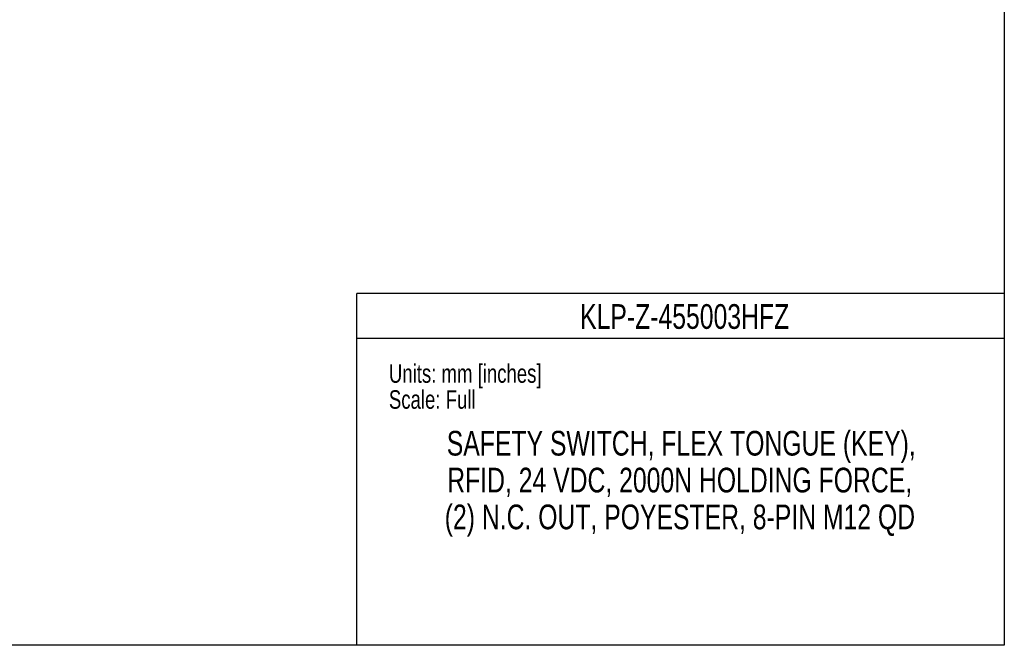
# Model space of a CAD drawing. Header units: millimetres. Extents: x 0 to 559, y 0 to 432.
# Tile 9 of 23: x 305 to 559, y 0 to 161. Entities that reach past the tile are written whole.
import ezdxf

# ---------------------------------------------------------------- set-up
doc = ezdxf.new("R2010")
doc.units = ezdxf.units.MM
doc.layers.add('TEXT', color=140, linetype='Continuous', lineweight=25)
doc.styles.add('SLDTEXTSTYLE0', font='TXT', dxfattribs={"width": 0.75})

# ---------------------------------------------------------------- blocks, each defined once
blk = doc.blocks.new('SW_NOTE_0_2')
at = {"layer": 'TEXT', "color": 0, "char_height": 6.35, "attachment_point": 2, "style": 'SLDTEXTSTYLE0'}
for s, insert in [('SAFETY SWITCH, FLEX TONGUE (KEY),', (71.93, 8.19)), ('RFID, 24 VDC, 2000N HOLDING FORCE,', (71.52, -1.28)), ('(2) N.C. OUT, POYESTER, 8-PIN M12 QD', (71.58, -10.75))]:
    blk.add_mtext(s, dxfattribs=dict(at, insert=insert))

msp = doc.modelspace()

# ---------------------------------------------------------------- linework, layer by layer
at = {"color": 7, "linetype": 'Continuous'}
for p, q in [((558.8, 431.8), (558.8, 0)), ((558.8, 0), (0, 0))]:
    msp.add_line(p, q, dxfattribs=at)
at = {"color": 140, "linetype": 'Continuous', "lineweight": 18}
msp.add_line((558.8, 0), (558.8, 90.42), dxfattribs=at)
at = {"color": 7, "linetype": 'Continuous', "lineweight": 18}
msp.add_line((558.8, 0), (318.87, 0), dxfattribs=at)
at = {"layer": 'TEXT'}
for p, q in [((558.8, 90.42), (392.18, 90.42)), ((392.18, 0), (392.18, 90.42)), ((392.18, 78.99), (558.8, 78.99)), ((558.8, 0), (392.18, 0))]:
    msp.add_line(p, q, dxfattribs=at)

# ---------------------------------------------------------------- block references
msp.add_blockref('SW_NOTE_0_2', (403.75, 46.93), dxfattribs=at)

# ---------------------------------------------------------------- texts
at = {"layer": 'TEXT', "style": 'SLDTEXTSTYLE0'}
for s, insert, char_height, attachment_point in [('KLP-Z-455003HFZ', (476.55, 87.7), 6.35, 2), ('Units: mm [inches]', (400.46, 72.25), 4.7625, 1), ('Scale: Full', (400.46, 65.57), 4.7625, 1)]:
    msp.add_mtext(s, dxfattribs=dict(at, insert=insert, char_height=char_height, attachment_point=attachment_point))

doc.saveas('drawing.dxf')
